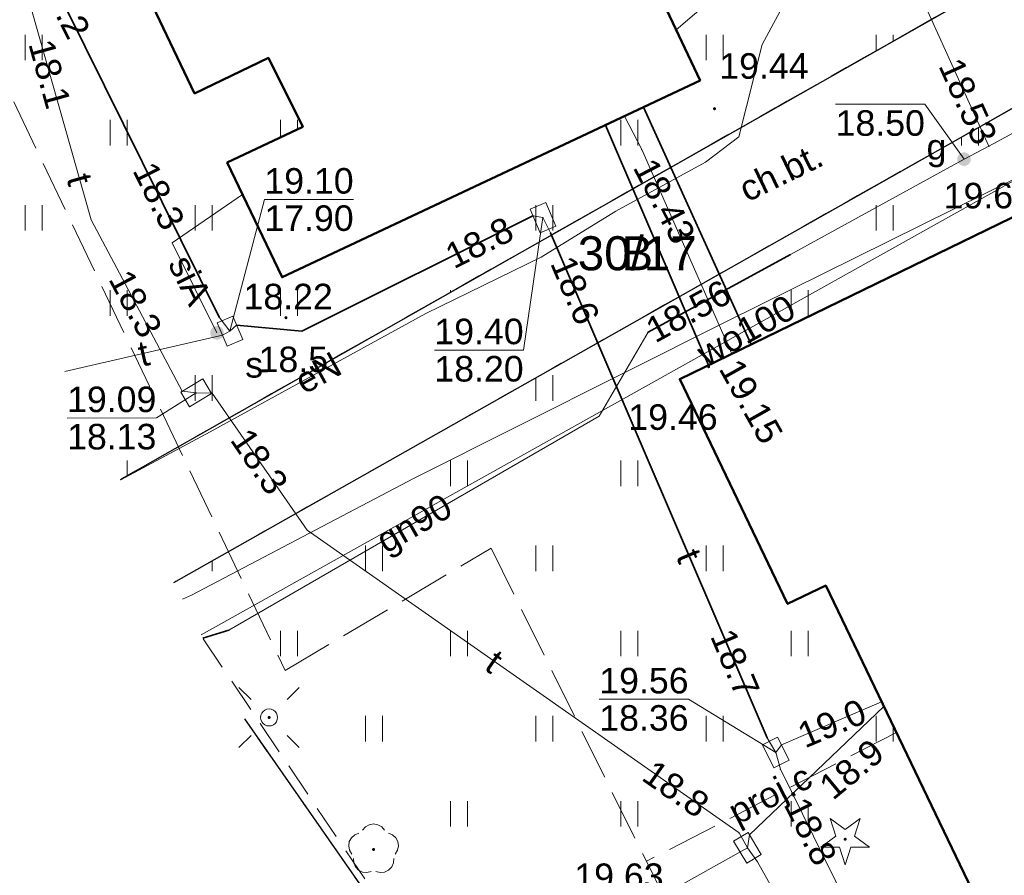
# Model space of a CAD drawing. Extents: x 7395144 to 7395446, y 6007497 to 6007827.
# Tile 25 of 62: x 7395192 to 7395221, y 6007619 to 6007644. Entities that reach past the tile are written whole.
import ezdxf
from ezdxf.enums import TextEntityAlignment as Align

# ---------------------------------------------------------------- set-up
doc = ezdxf.new("R2010")
doc.units = 0
doc.header["$PDSIZE"] = 0.75
for name, pattern in [('PRZER1-1', [2, 1, -1]), ('PRZER2-1', [3, 2, -1]), ('PRZER3-1', [4, 3, -1])]:
    doc.linetypes.add(name, pattern=pattern)
doc.layers.get('0').update_dxf_attribs({"linetype": 'CONTINUOUS', "lineweight": 13})
for name, color, linetype, lineweight in [('GESBZO', 7, 'CONTINUOUS', 50), ('GESDZI', 7, 'CONTINUOUS', 18), ('GESDZI_O', 7, 'CONTINUOUS', 18), ('GSLKRW', 7, 'CONTINUOUS', 25), ('GSLTZI', 7, 'PRZER2-1', 18), ('GSPWPS', 7, 'CONTINUOUS', 13), ('GSPWPS_O', 7, 'CONTINUOUS', 13), ('GSSKOD', 7, 'PRZER2-1', 18), ('GSSKOD_O', 7, 'PRZER2-1', 18), ('GSSUTR', 7, 'PRZER2-1', 18), ('GULLOB', 7, 'CONTINUOUS', 35), ('GULSPR', 7, 'CONTINUOUS', 18), ('GULSPR_O', 7, 'CONTINUOUS', 18), ('GUPELA', 7, 'CONTINUOUS', 18), ('GUPIKP', 7, 'CONTINUOUS', 18), ('GUPPRZ', 7, 'CONTINUOUS', 18), ('GUPPRZ_O', 7, 'CONTINUOUS', 18), ('GUPSUT', 7, 'CONTINUOUS', 18), ('GUPSUT_O', 7, 'CONTINUOUS', 18)]:
    doc.layers.add(name, color=color, linetype=linetype, lineweight=lineweight)
for name, color, linetype, lineweight, true_color in [('GESUZY', 7, 'PRZER1-1', 18, 0x008000), ('GESUZY_O', 7, 'PRZER1-1', 18, 0x008000), ('GSPRDI', 7, 'CONTINUOUS', 18, 0x008000), ('GSPRDL', 7, 'CONTINUOUS', 18, 0x008000), ('GULCPR', 7, 'CONTINUOUS', 18, 0xd200d2), ('GULCPR_O', 7, 'CONTINUOUS', 18, 0xd200d2), ('GULEPR', 1, 'CONTINUOUS', 18, 0xff0000), ('GULEPR_O', 1, 'CONTINUOUS', 18, 0xff0000), ('GULGPR', 7, 'CONTINUOUS', 18, 0xbfbf00), ('GULGPR_O', 7, 'CONTINUOUS', 18, 0xbfbf00), ('GULKPR', 7, 'CONTINUOUS', 18, 0x803300), ('GULTPR', 7, 'CONTINUOUS', 18, 0xff9100), ('GULTPR_O', 7, 'CONTINUOUS', 18, 0xff9100), ('GULWPR', 5, 'CONTINUOUS', 18, 0x0000ff), ('GULWPR_O', 5, 'CONTINUOUS', 18, 0x0000ff), ('GUPGZA', 7, 'CONTINUOUS', 18, 0xbfbf00), ('GUPGZA_O', 7, 'CONTINUOUS', 18, 0xbfbf00)]:
    doc.layers.add(name, color=color, linetype=linetype, lineweight=lineweight, true_color=true_color)
doc.styles.add('GEO-INFO', font='arial.ttf')
pattern_1 = [(90, (7390000, 6000000), (-2.5, 2.5), [0.75, -4.25]), (90, (7390000.5, 6000000), (-2.5, 2.5), [0.75, -4.25])]

# ---------------------------------------------------------------- blocks, each defined once
blk = doc.blocks.new('KOLO')
blk.add_hatch(color=0).paths.add_polyline_path([(-0.5, 0), (-0.482963, -0.12941), (-0.433013, -0.25), (-0.353553, -0.353553), (-0.25, -0.433013), (-0.12941, -0.482963), (0, -0.5), (0.12941, -0.482963), (0.25, -0.433013), (0.353553, -0.353553), (0.433013, -0.25), (0.482963, -0.12941), (0.5, 0), (0.482963, 0.12941), (0.433013, 0.25), (0.353553, 0.353553), (0.25, 0.433013), (0.12941, 0.482963), (0, 0.5), (-0.12941, 0.482963), (-0.25, 0.433013), (-0.353553, 0.353553), (-0.433013, 0.25), (-0.482963, 0.12941)])
blk = doc.blocks.new('SPDLP')
blk.add_hatch(color=0).paths.add_polyline_path([(0, -0.09), (0.027812, -0.085595), (0.052901, -0.072812), (0.072812, -0.052901), (0.085595, -0.027812), (0.09, 0), (0.085595, 0.027812), (0.072812, 0.052901), (0.052901, 0.072812), (0.027812, 0.085595), (0, 0.09), (-0.027812, 0.085595), (-0.052901, 0.072812), (-0.072812, 0.052901), (-0.085595, 0.027812), (-0.09, 0), (-0.085595, -0.027812), (-0.072812, -0.052901), (-0.052901, -0.072812), (-0.027812, -0.085595)])
at = {"color": 0}
for points in [[(-0.648554, 1.126667), (-0.481106, 1.325358), (-0.255912, 1.454989), (0, 1.5), (0.255912, 1.454989), (0.481106, 1.325358), (0.648554, 1.126667)], [(-1.271938, -0.268652), (-1.40916, -0.048001), (-1.462858, 0.20623), (-1.426585, 0.463525), (-1.304695, 0.693003), (-1.11182, 0.867117), (-0.871109, 0.964971)], [(0.871109, 0.964971), (1.11182, 0.867117), (1.304695, 0.693003), (1.426585, 0.463525), (1.462858, 0.20623), (1.40916, -0.048001), (1.271938, -0.268652)], [(-0.137547, -1.292703), (-0.389802, -1.355024), (-0.648184, -1.327532), (-0.881678, -1.213525), (-1.062258, -1.026689), (-1.168249, -0.78945), (-1.186929, -0.530282)], [(1.186929, -0.530282), (1.168249, -0.78945), (1.062258, -1.026689), (0.881678, -1.213525), (0.648184, -1.327532), (0.389802, -1.355024), (0.137547, -1.292703)]]:
    blk.add_lwpolyline(points, dxfattribs=at)
blk = doc.blocks.new('SPDIP')
blk.add_hatch(color=0).paths.add_polyline_path([(0, -0.09), (0.027812, -0.085595), (0.052901, -0.072812), (0.072812, -0.052901), (0.085595, -0.027812), (0.09, 0), (0.085595, 0.027812), (0.072812, 0.052901), (0.052901, 0.072812), (0.027812, 0.085595), (0, 0.09), (-0.027812, 0.085595), (-0.052901, 0.072812), (-0.072812, 0.052901), (-0.085595, 0.027812), (-0.09, 0), (-0.085595, -0.027812), (-0.072812, -0.052901), (-0.052901, -0.072812), (-0.027812, -0.085595)])
at = {"color": 0}
blk.add_lwpolyline([(0.544942, 0.177062), (1.426676, -0.463555), (0.336792, -0.463555), (0, -1.500096), (-0.336792, -0.463555), (-1.426676, -0.463555), (-0.544942, 0.177062), (-0.881734, 1.213603), (0, 0.572986), (0.881734, 1.213603)], close=True, dxfattribs=at)
blk = doc.blocks.new('SUEO')
blk.add_hatch(color=0).paths.add_polyline_path([(-0.002174, 0.089974), (0.023762, 0.086807), (0.042561, 0.0793), (0.060131, 0.066965), (0.076266, 0.047786), (0.086234, 0.025762), (0.089972, 0.002226), (0.088646, -0.015553), (0.081114, -0.038994), (0.066834, -0.060276), (0.049699, -0.075033), (0.027576, -0.085671), (0.004027, -0.08991), (-0.019639, -0.087831), (-0.040932, -0.080154), (-0.059082, -0.067892), (-0.073734, -0.051607), (-0.08374, -0.032979), (-0.089221, -0.011817), (-0.089063, 0.012951), (-0.082571, 0.035806), (-0.069528, 0.057148), (-0.048957, 0.075519), (-0.026898, 0.085887)])
at = {"color": 0}
for points in [[(-1.767767, 1.767767), (-1.06066, 1.06066)], [(1.767767, 1.767767), (1.06066, 1.06066)], [(-1.767767, -1.767767), (-1.06066, -1.06066)], [(1.767767, -1.767767), (1.06066, -1.06066)]]:
    blk.add_lwpolyline(points, dxfattribs=at)
blk = doc.blocks.new('POINT')
at = {"color": 0}
blk.add_point((0, 0), dxfattribs=at)
blk = doc.blocks.new('OKRAG_PELNY')
at = {"color": 0}
blk.add_lwpolyline([(0, 0.5), (0.12941, 0.482963), (0.25, 0.433013), (0.353553, 0.353553), (0.433013, 0.25), (0.482963, 0.12941), (0.5, 0), (0.482963, -0.12941), (0.433013, -0.25), (0.353553, -0.353553), (0.25, -0.433013), (0.12941, -0.482963), (0, -0.5), (-0.12941, -0.482963), (-0.25, -0.433013), (-0.353553, -0.353553), (-0.433013, -0.25), (-0.482963, -0.12941), (-0.5, 0), (-0.482963, 0.12941), (-0.433013, 0.25), (-0.353553, 0.353553), (-0.25, 0.433013), (-0.12941, 0.482963)], close=True, dxfattribs=at)
blk = doc.blocks.new('PROSTOKAT1_5-1_PELNY')
at = {"color": 0}
blk.add_lwpolyline([(0.75, -0.5), (-0.75, -0.5), (-0.75, 0.5), (0.75, 0.5)], close=True, dxfattribs=at)

msp = doc.modelspace()

# ---------------------------------------------------------------- hatches: boundary and pattern name
at = {"layer": 'GSSUTR', "linetype": 'Continuous', "lineweight": 18}
h = msp.add_hatch(dxfattribs=at)
h.set_pattern_fill('PTTU04', scale=0.5, style=0)
h.set_pattern_definition(pattern_1)
h.paths.add_polyline_path([(7395220.12, 6007654.21), (7395218.571, 6007654.761), (7395211.67, 6007650.9), (7395208.322, 6007649.326), (7395209.58, 6007646.89), (7395208.862, 6007646.491), (7395209.56, 6007645.01), (7395210.63, 6007645.51), (7395212.33, 6007641.91), (7395200.05, 6007636.13), (7395198.44, 6007639.5), (7395200.66, 6007640.55), (7395199.65, 6007642.57), (7395197.48, 6007641.53), (7395195.84, 6007644.96), (7395196.96, 6007645.5), (7395187.76, 6007664.86), (7395186.61, 6007664.31), (7395179.3, 6007679.67), (7395180.42, 6007680.21), (7395175.77, 6007689.99), (7395180.1, 6007692.08), (7395178.52, 6007695.42), (7395182.04, 6007696.98), (7395183.14, 6007694.75), (7395185.863, 6007696.141), (7395184.53, 6007697.775), (7395182.159, 6007700.284), (7395180.15, 6007702.302), (7395177.874, 6007700.266), (7395176.131, 6007698.487), (7395174.019, 6007696.308), (7395171.626, 6007694.105), (7395169.89, 6007692.122), (7395168.635, 6007690.936), (7395167.117, 6007689.392), (7395169.823, 6007682.722), (7395172.695, 6007675.63), (7395173.662, 6007673.094), (7395174.666, 6007670.683), (7395175.33, 6007669.017), (7395175.834, 6007667.756), (7395195.307, 6007630.198), (7395224.1, 6007646.53)], flags=0)
h = msp.add_hatch(dxfattribs=at)
h.set_pattern_fill('PTTU04', scale=0.5, style=0)
h.set_pattern_definition(pattern_1)
h.paths.add_polyline_path([(7395264.85, 6007563.64), (7395263.97, 6007563.14), (7395260.689, 6007561.561), (7395261.62, 6007559.74), (7395262.06, 6007559.99), (7395264.21, 6007555.23), (7395253.06, 6007549.82), (7395248.37, 6007559.69), (7395247.25, 6007559.15), (7395240.94, 6007572.3), (7395242.06, 6007572.84), (7395232.76, 6007592.22), (7395231.64, 6007591.68), (7395224.2, 6007607.15), (7395225.33, 6007607.7), (7395216.02, 6007627.08), (7395214.9, 6007626.54), (7395211.73, 6007633.14), (7395222.9, 6007638.57), (7395225.87, 6007632.368), (7395229.2, 6007635.441), (7395228.092, 6007637.556), (7395225.66, 6007643.45), (7395196.876, 6007627.172), (7395198.955, 6007623.162), (7395205.331, 6007614.026), (7395216.88, 6007593.91), (7395224.68, 6007578.46), (7395232.306, 6007562.19), (7395236.66, 6007551.23), (7395237.726, 6007548.382), (7395239.981, 6007544.033), (7395240.17, 6007543.74), (7395241.9, 6007542.2), (7395247.24, 6007540.46), (7395249.72, 6007540.04), (7395252, 6007540.2), (7395254.41, 6007541.04), (7395257.51, 6007542.67), (7395260.482, 6007545.315), (7395265.2, 6007551.84), (7395266.38, 6007555.57), (7395266.44, 6007558.58)], flags=0)

# ---------------------------------------------------------------- linework, layer by layer
at = {"layer": 'GESBZO', "color": 7, "linetype": 'Continuous', "lineweight": 50, "elevation": 10.18}
for points in [[(7395203.35, 6007668.3), (7395199.33, 6007666.37), (7395200.24, 6007664.45), (7395201.34, 6007664.98), (7395205.67, 6007656.03), (7395204.59, 6007655.51), (7395206.49, 6007651.48), (7395207.97, 6007652.26), (7395207.51, 6007653.32), (7395210.01, 6007654.43), (7395211.67, 6007650.9), (7395207.67, 6007649.02), (7395209.56, 6007645.01), (7395210.63, 6007645.51), (7395212.33, 6007641.91), (7395200.05, 6007636.13), (7395198.44, 6007639.5), (7395200.66, 6007640.55), (7395199.65, 6007642.57), (7395197.48, 6007641.53), (7395195.84, 6007644.96), (7395196.96, 6007645.5), (7395187.76, 6007664.86)], [(7395225.33, 6007607.7), (7395216.02, 6007627.08), (7395214.9, 6007626.54), (7395211.73, 6007633.14), (7395222.9, 6007638.57), (7395226.54, 6007630.97), (7395228.03, 6007631.68), (7395227.51, 6007632.76), (7395230.04, 6007633.97), (7395231.71, 6007630.4), (7395227.72, 6007628.49), (7395228.63, 6007626.6), (7395229.71, 6007627.12), (7395233.99, 6007618.18)]]:
    msp.add_lwpolyline(points, dxfattribs=at)
at = {"layer": 'GESDZI', "color": 7, "linetype": 'Continuous', "lineweight": 18, "elevation": 10.22}
for points in [[(7395163.901, 6007690.773), (7395163.9, 6007690.95), (7395179.58, 6007705.58), (7395181.48, 6007705.62), (7395183.15, 6007704.78), (7395194.5, 6007692.08), (7395199.34, 6007686.69), (7395207.36, 6007676.2), (7395217.72, 6007659.28), (7395220.12, 6007654.21), (7395224.1, 6007646.53), (7395195.307, 6007630.198)], [(7395195.307, 6007630.198), (7395224.1, 6007646.53), (7395225.66, 6007643.45), (7395196.876, 6007627.172)], [(7395196.876, 6007627.172), (7395225.66, 6007643.45), (7395249.88, 6007594.73), (7395254.92, 6007583.67), (7395262.09, 6007568.73), (7395264.85, 6007563.64), (7395266.44, 6007558.58), (7395266.38, 6007555.57), (7395265.2, 6007551.84), (7395260.48, 6007545.31), (7395257.51, 6007542.67), (7395254.41, 6007541.04), (7395252, 6007540.2), (7395249.72, 6007540.04), (7395247.24, 6007540.46), (7395241.9, 6007542.2), (7395240.17, 6007543.74), (7395239.981, 6007544.033)], [(7395198.959, 6007623.153), (7395205.33, 6007614.02), (7395216.88, 6007593.91), (7395224.68, 6007578.46), (7395232.3, 6007562.19), (7395236.66, 6007551.23), (7395237.726, 6007548.382)], [(7395237.726, 6007548.382), (7395236.66, 6007551.23), (7395232.3, 6007562.19), (7395224.68, 6007578.46), (7395216.88, 6007593.91), (7395205.33, 6007614.02), (7395198.959, 6007623.153)]]:
    msp.add_lwpolyline(points, dxfattribs=at)
at = {"layer": 'GESUZY', "color": 96, "linetype": 'PRZER1-1', "lineweight": 18, "ltscale": 0.5, "true_color": 0x008000, "elevation": 10.08}
for points in [[(7395163.901, 6007690.773), (7395163.9, 6007690.95), (7395179.58, 6007705.58), (7395181.48, 6007705.62), (7395183.15, 6007704.78), (7395194.5, 6007692.08), (7395199.34, 6007686.69), (7395207.36, 6007676.2), (7395217.72, 6007659.28), (7395220.12, 6007654.21), (7395224.1, 6007646.53), (7395195.307, 6007630.198)], [(7395195.307, 6007630.198), (7395224.1, 6007646.53), (7395225.66, 6007643.45), (7395196.876, 6007627.172)], [(7395196.876, 6007627.172), (7395225.66, 6007643.45), (7395249.88, 6007594.73), (7395254.92, 6007583.67), (7395262.09, 6007568.73), (7395264.85, 6007563.64), (7395266.44, 6007558.58), (7395266.38, 6007555.57), (7395265.2, 6007551.84), (7395260.48, 6007545.31), (7395257.51, 6007542.67), (7395254.41, 6007541.04), (7395252, 6007540.2), (7395249.72, 6007540.04)], [(7395198.959, 6007623.153), (7395205.33, 6007614.02), (7395216.88, 6007593.91), (7395224.68, 6007578.46), (7395232.3, 6007562.19), (7395236.66, 6007551.23), (7395237.726, 6007548.382)], [(7395237.726, 6007548.382), (7395236.66, 6007551.23), (7395232.3, 6007562.19), (7395224.68, 6007578.46), (7395216.88, 6007593.91), (7395205.33, 6007614.02), (7395198.959, 6007623.153)]]:
    msp.add_lwpolyline(points, dxfattribs=at)
at = {"layer": 'GSLKRW', "color": 7, "linetype": 'Continuous', "lineweight": 25, "elevation": 10.18}
for points in [[(7395195.307, 6007630.198), (7395224.1, 6007646.53), (7395220.12, 6007654.21)], [(7395196.876, 6007627.172), (7395225.66, 6007643.45), (7395230.326, 6007634.067)], [(7395237.726, 6007548.382), (7395236.66, 6007551.23), (7395232.306, 6007562.19), (7395224.68, 6007578.46), (7395216.88, 6007593.91), (7395205.331, 6007614.026), (7395198.955, 6007623.162)]]:
    msp.add_lwpolyline(points, dxfattribs=at)
at = {"layer": 'GSLTZI', "color": 7, "linetype": 'PRZER2-1', "lineweight": 18, "ltscale": 0.5, "elevation": 10.1}
msp.add_lwpolyline([(7395197.735, 6007625.515), (7395206, 6007613.24), (7395213.37, 6007601.28), (7395223.38, 6007581.75), (7395232.55, 6007562.12), (7395237.28, 6007549.82), (7395239.27, 6007545.55), (7395242.1, 6007542.58)], dxfattribs=at)
at = {"layer": 'GSSKOD', "color": 7, "linetype": 'PRZER2-1', "lineweight": 18, "ltscale": 0.5, "elevation": 10.18}
for points in [[(7395195.307, 6007630.198), (7395224.1, 6007646.53), (7395225.66, 6007643.45), (7395196.876, 6007627.172)], [(7395198.955, 6007623.162), (7395205.331, 6007614.026), (7395216.88, 6007593.91), (7395224.68, 6007578.46), (7395232.306, 6007562.19), (7395236.66, 6007551.23), (7395237.726, 6007548.382)]]:
    msp.add_lwpolyline(points, dxfattribs=at)
at = {"layer": 'GSSUTR', "color": 7, "linetype": 'PRZER2-1', "lineweight": 18, "ltscale": 0.5, "elevation": 10.1}
for points in [[(7395179.3, 6007679.67), (7395186.61, 6007664.31), (7395187.76, 6007664.86), (7395196.96, 6007645.5), (7395195.84, 6007644.96), (7395197.48, 6007641.53), (7395199.65, 6007642.57), (7395200.66, 6007640.55), (7395198.44, 6007639.5), (7395200.05, 6007636.13), (7395212.33, 6007641.91), (7395210.63, 6007645.51), (7395209.56, 6007645.01), (7395208.862, 6007646.491), (7395209.58, 6007646.89), (7395208.322, 6007649.326), (7395211.67, 6007650.9), (7395218.571, 6007654.761), (7395220.12, 6007654.21), (7395224.1, 6007646.53), (7395195.307, 6007630.198)], [(7395196.876, 6007627.172), (7395225.66, 6007643.45), (7395228.092, 6007637.556), (7395229.2, 6007635.441), (7395225.87, 6007632.368), (7395222.9, 6007638.57), (7395211.73, 6007633.14), (7395214.9, 6007626.54), (7395216.02, 6007627.08), (7395225.33, 6007607.7), (7395224.2, 6007607.15), (7395231.64, 6007591.68), (7395232.76, 6007592.22), (7395242.06, 6007572.84), (7395240.94, 6007572.3), (7395247.25, 6007559.15), (7395248.37, 6007559.69), (7395253.06, 6007549.82), (7395264.21, 6007555.23), (7395262.06, 6007559.99), (7395261.62, 6007559.74), (7395260.689, 6007561.561), (7395263.97, 6007563.14), (7395264.85, 6007563.64)], [(7395237.726, 6007548.382), (7395236.66, 6007551.23), (7395232.306, 6007562.19), (7395224.68, 6007578.46), (7395216.88, 6007593.91), (7395205.331, 6007614.026), (7395198.955, 6007623.162)]]:
    msp.add_lwpolyline(points, dxfattribs=at)
at = {"layer": 'GULCPR', "color": 212, "linetype": 'PRZER3-1', "lineweight": 18, "ltscale": 0.5, "true_color": 0xd200d2, "elevation": 10.14}
for points in [[(7395178.634, 6007683.966), (7395173.023, 6007681.425), (7395185.956, 6007654.314), (7395190.452, 6007644.89), (7395200.138, 6007624.587), (7395206.192, 6007628.173), (7395210.754, 6007618.983), (7395228.307, 6007583.624), (7395233.082, 6007574.006), (7395255.296, 6007529.257), (7395260.792, 6007532.846), (7395263.582, 6007528.663), (7395271.384, 6007527.775), (7395272.212, 6007534.224), (7395294.629, 6007530.743), (7395314.81, 6007527.608), (7395317.45, 6007527.198), (7395316.341, 6007520.072), (7395367.887, 6007513.536), (7395380.072, 6007511.986), (7395416.124, 6007507.539)], [(7395178.634, 6007683.966), (7395173.023, 6007681.425), (7395185.956, 6007654.314), (7395190.452, 6007644.89), (7395200.138, 6007624.587), (7395206.192, 6007628.173), (7395210.754, 6007618.983), (7395228.307, 6007583.624), (7395233.082, 6007574.006), (7395255.296, 6007529.257), (7395260.792, 6007532.846), (7395263.582, 6007528.663), (7395271.384, 6007527.775), (7395272.212, 6007534.224), (7395294.629, 6007530.743), (7395314.81, 6007527.608), (7395317.45, 6007527.198), (7395316.341, 6007520.072), (7395367.887, 6007513.536), (7395380.072, 6007511.986), (7395416.124, 6007507.539)], [(7395218.094, 6007622.763), (7395210.754, 6007618.983)], [(7395218.094, 6007622.763), (7395210.754, 6007618.983)]]:
    msp.add_lwpolyline(points, dxfattribs=at)
at = {"layer": 'GULCPR', "color": 212, "linetype": 'Continuous', "lineweight": 18, "true_color": 0xd200d2, "elevation": 10.14}
msp.add_lwpolyline([(7395210.11, 6007640.865), (7395210.613, 6007639.881), (7395213.106, 6007634.238), (7395213.263, 6007633.885)], dxfattribs=at)
at = {"layer": 'GULEPR', "color": 1, "linetype": 'Continuous', "lineweight": 18, "true_color": 0xff0000, "elevation": 10.14}
msp.add_lwpolyline([(7395195.313, 6007630.186), (7395197.936, 6007631.592), (7395204.276, 6007635.07), (7395207.657, 6007636.725), (7395209.855, 6007638.076), (7395212.49, 6007639.509), (7395213.465, 6007640.253), (7395214.147, 6007642.969), (7395215.534, 6007645.527), (7395216.928, 6007648.211), (7395217.7, 6007651.229), (7395218.046, 6007652.714)], dxfattribs=at)
msp.add_lwpolyline([(7395195.313, 6007630.186), (7395197.936, 6007631.592), (7395204.276, 6007635.07), (7395207.657, 6007636.725), (7395209.855, 6007638.076), (7395212.49, 6007639.509), (7395213.465, 6007640.253), (7395214.147, 6007642.969), (7395215.534, 6007645.527), (7395216.928, 6007648.211), (7395217.7, 6007651.229), (7395218.046, 6007652.714)], dxfattribs=at)
at = {"layer": 'GULGPR', "color": 52, "linetype": 'Continuous', "lineweight": 18, "true_color": 0xbfbf00, "elevation": 10.14}
for points in [[(7395241.17, 6007616.01), (7395239.54, 6007619.22), (7395238.57, 6007621.17), (7395236.99, 6007624.38), (7395234.94, 6007628.51), (7395235.19, 6007629.36), (7395232.63, 6007634.34), (7395228.67, 6007636.1), (7395228.06, 6007637.3), (7395226.78, 6007639.82), (7395225.43, 6007642.48), (7395220.81, 6007639.98), (7395218.08, 6007646.02), (7395214.85, 6007652.51), (7395213.49, 6007655.74), (7395212.02, 6007658.69), (7395210.56, 6007661.55), (7395208.93, 6007664.69), (7395207.3, 6007667.85), (7395206.5, 6007669.41), (7395213.24, 6007672.66), (7395218.93, 6007676.77), (7395226.52, 6007681.79), (7395224.76, 6007684.8)], [(7395234.432, 6007645.351), (7395222.636, 6007639.548), (7395213.105, 6007634.833), (7395203.935, 6007630.229), (7395197.39, 6007626.798), (7395197.131, 6007626.68)], [(7395220.81, 6007639.98), (7395220.08, 6007639.6), (7395214.98, 6007636.8), (7395210.8, 6007634.52), (7395209.36, 6007632.05), (7395198.49, 6007625.77), (7395197.726, 6007625.532)]]:
    msp.add_lwpolyline(points, dxfattribs=at)
at = {"layer": 'GULKPR', "color": 36, "linetype": 'Continuous', "lineweight": 18, "true_color": 0x803300, "elevation": 10.14}
msp.add_lwpolyline([(7395223.141, 6007653.246), (7395211.628, 6007643.396)], dxfattribs=at)
at = {"layer": 'GULLOB', "color": 7, "linetype": 'Continuous', "lineweight": 35, "elevation": 10.12}
for points in [[(7395198.201, 6007634.957), (7395192.584, 6007646.306)], [(7395210.669, 6007641.128), (7395213.826, 6007634.159)], [(7395212.573, 6007633.55), (7395209.551, 6007640.602)], [(7395198.717, 6007634.728), (7395200.628, 6007634.551), (7395207.418, 6007637.938)], [(7395214.299, 6007622.612), (7395207.939, 6007637.435)], [(7395214.98, 6007636.8), (7395210.8, 6007634.52)], [(7395198.49, 6007625.77), (7395197.726, 6007625.532)]]:
    msp.add_lwpolyline(points, dxfattribs=at)
at = {"layer": 'GULSPR', "color": 7, "linetype": 'Continuous', "lineweight": 18, "elevation": 10.14}
msp.add_lwpolyline([(7395198.889, 6007638.56), (7395196.82, 6007637.14), (7395198.14, 6007634.5)], dxfattribs=at)
at = {"layer": 'GULTPR', "color": 30, "linetype": 'Continuous', "lineweight": 18, "true_color": 0xff9100, "elevation": 10.14}
for points in [[(7395198.522, 6007634.55), (7395198.201, 6007634.957), (7395192.584, 6007646.306), (7395192.372, 6007646.759)], [(7395197.53, 6007632.738), (7395197.121, 6007632.783), (7395194.443, 6007637.819), (7395192.696, 6007643.99), (7395192.321, 6007644.379)], [(7395198.522, 6007634.55), (7395198.717, 6007634.728), (7395200.628, 6007634.551), (7395207.418, 6007637.938), (7395207.713, 6007637.882), (7395207.939, 6007637.435), (7395214.299, 6007622.612), (7395214.55, 6007622.178)], [(7395193.667, 6007633.361), (7395198.3, 6007634.433), (7395198.522, 6007634.55)], [(7395213.718, 6007619.379), (7395213.475, 6007619.817), (7395200.79, 6007628.706), (7395197.999, 6007632.731), (7395197.53, 6007632.738)], [(7395217.728, 6007623.524), (7395213.783, 6007619.757), (7395213.718, 6007619.379)], [(7395217.661, 6007623.664), (7395214.718, 6007622.401), (7395214.55, 6007622.178)], [(7395214.55, 6007622.178), (7395214.687, 6007621.687), (7395220.522, 6007609.847), (7395220.958, 6007609.508)], [(7395230.256, 6007585.701), (7395230.009, 6007586.136), (7395226.386, 6007593.255), (7395220.356, 6007607.639), (7395214.01, 6007618.971), (7395213.718, 6007619.379)]]:
    msp.add_lwpolyline(points, dxfattribs=at)
at = {"layer": 'GULWPR', "color": 5, "linetype": 'Continuous', "lineweight": 18, "true_color": 0x0000ff, "elevation": 10.14}
msp.add_lwpolyline([(7395197.672, 6007625.637), (7395229.68, 6007643.51), (7395230.857, 6007644.075), (7395231.16, 6007644.22)], dxfattribs=at)
at = {"layer": 'GUPPRZ_O', "color": 52, "linetype": 'Continuous', "lineweight": 9, "true_color": 0xbfbf00, "elevation": 10.8, "flags": 128}
for points in [[(7395216.31, 6007641.213), (7395218.931, 6007641.213), (7395220.08, 6007639.6)], [(7395216.31, 6007641.213), (7395218.931, 6007641.213)]]:
    msp.add_lwpolyline(points, dxfattribs=at)
at = {"layer": 'GUPPRZ_O', "color": 30, "linetype": 'Continuous', "lineweight": 9, "true_color": 0xff9100, "elevation": 10.8, "flags": 128}
for points in [[(7395202.153, 6007638.416), (7395199.532, 6007638.414), (7395198.522, 6007634.55)], [(7395199.532, 6007638.414), (7395202.153, 6007638.416)], [(7395204.525, 6007633.991), (7395207.145, 6007633.994), (7395207.713, 6007637.882)], [(7395204.525, 6007633.991), (7395207.145, 6007633.994)], [(7395193.738, 6007631.998), (7395196.359, 6007632.001), (7395197.53, 6007632.738)], [(7395193.738, 6007631.998), (7395196.359, 6007632.001)], [(7395209.369, 6007623.74), (7395211.989, 6007623.742), (7395214.55, 6007622.178)], [(7395209.369, 6007623.74), (7395211.989, 6007623.742)], [(7395208.635, 6007617.996), (7395211.256, 6007617.998), (7395213.718, 6007619.379)]]:
    msp.add_lwpolyline(points, dxfattribs=at)

# ---------------------------------------------------------------- block references
at = {"layer": 'GSPRDI', "color": 96, "lineweight": 18, "true_color": 0x008000, "xscale": 0.5, "yscale": 0.5}
msp.add_blockref('SPDIP', (7395216.59, 6007619.63, 10.12), dxfattribs=at)
at = {"layer": 'GSPRDL', "color": 96, "lineweight": 18, "true_color": 0x008000, "xscale": 0.5, "yscale": 0.5}
msp.add_blockref('SPDLP', (7395202.74, 6007619.33, 10.12), dxfattribs=at)
at = {"layer": 'GSPWPS', "color": 7, "lineweight": 13, "xscale": 0.09, "yscale": 0.09}
for p in [(7395212.752, 6007641.081, 10.08), (7395200.166, 6007634.944, 10.08), (7395212.58, 6007633.506, 10.08)]:
    msp.add_blockref('KOLO', p, dxfattribs=at)
at = {"layer": 'GUPELA', "color": 7, "lineweight": 18, "xscale": 0.5, "yscale": 0.5}
for name, p in [('SUEO', (7395199.67, 6007623.207, 10.15)), ('OKRAG_PELNY', (7395199.67, 6007623.207, 10.16))]:
    msp.add_blockref(name, p, dxfattribs=at)
at = {"layer": 'GUPGZA', "color": 52, "lineweight": 18, "true_color": 0xbfbf00, "xscale": 0.4, "yscale": 0.4}
msp.add_blockref('KOLO', (7395220.08, 6007639.6, 10.16), dxfattribs=at)
at = {"layer": 'GUPIKP', "color": 30, "lineweight": 18, "true_color": 0xff9100, "xscale": 0.5, "yscale": 0.5}
for p, rotation in [((7395207.713, 6007637.882, 10.16), 293.0095660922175), ((7395198.522, 6007634.55, 10.16), 293.0095660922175), ((7395197.53, 6007632.738, 10.16), 30.98536171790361), ((7395214.55, 6007622.178, 10.16), 297.0202668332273), ((7395213.718, 6007619.379, 10.16), 301.0309812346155)]:
    msp.add_blockref('PROSTOKAT1_5-1_PELNY', p, dxfattribs=dict(at, rotation=rotation))
at = {"layer": 'GUPPRZ', "color": 52, "lineweight": 18, "true_color": 0xbfbf00}
for p in [(7395220.81, 6007639.98, 10.16), (7395220.08, 6007639.6, 10.16), (7395210.8, 6007634.52, 10.16)]:
    msp.add_blockref('POINT', p, dxfattribs=at)
at = {"layer": 'GUPPRZ', "color": 212, "lineweight": 18, "true_color": 0xd200d2}
for p in [(7395210.613, 6007639.881, 10.16), (7395213.106, 6007634.238, 10.16)]:
    msp.add_blockref('POINT', p, dxfattribs=at)
at = {"layer": 'GUPPRZ', "color": 30, "lineweight": 18, "true_color": 0xff9100}
for p in [(7395207.418, 6007637.938, 10.16), (7395207.713, 6007637.882, 10.16), (7395207.939, 6007637.435, 10.16), (7395198.201, 6007634.957, 10.16), (7395198.522, 6007634.55, 10.16), (7395198.717, 6007634.728, 10.16), (7395197.121, 6007632.783, 10.16), (7395197.53, 6007632.738, 10.16), (7395197.999, 6007632.731, 10.16), (7395217.661, 6007623.664, 10.16), (7395214.299, 6007622.612, 10.16), (7395214.55, 6007622.178, 10.16), (7395214.687, 6007621.687, 10.16), (7395213.475, 6007619.817, 10.16), (7395213.783, 6007619.757, 10.16), (7395213.718, 6007619.379, 10.16), (7395214.01, 6007618.971, 10.16)]:
    msp.add_blockref('POINT', p, dxfattribs=at)
at = {"layer": 'GUPSUT', "color": 7, "lineweight": 18, "xscale": 0.4, "yscale": 0.4}
msp.add_blockref('KOLO', (7395198.14, 6007634.5, 10.16), dxfattribs=at)

# ---------------------------------------------------------------- texts
at = {"layer": 'GESDZI_O', "color": 7, "linetype": 'Continuous', "lineweight": 0, "style": 'GEO-INFO'}
msp.add_text('30/17', height=1, rotation=0.0456, dxfattribs=at).set_placement((7395210.483, 6007636.837, 10.81), align=Align.MIDDLE_CENTER)
at = {"layer": 'GESUZY_O', "color": 96, "linetype": 'Continuous', "lineweight": 0, "true_color": 0x008000, "style": 'GEO-INFO'}
msp.add_text('B', height=1, dxfattribs=at).set_placement((7395210.483, 6007636.837, 10.8), align=Align.MIDDLE_CENTER)
at = {"layer": 'GSPWPS_O', "color": 7, "linetype": 'Continuous', "lineweight": 0, "style": 'GEO-INFO'}
for s, p in [('19.44', (7395214.203, 6007642.336, 10.8)), ('19.60', (7395220.793, 6007638.53, 10.8)), ('18.22', (7395200.23, 6007635.565, 10.8)), ('19.46', (7395211.532, 6007632.027, 10.8))]:
    msp.add_text(s, height=0.75, rotation=0.0456, dxfattribs=at).set_placement(p, align=Align.MIDDLE)
at = {"layer": 'GSSKOD_O', "color": 7, "linetype": 'Continuous', "lineweight": 0, "style": 'GEO-INFO'}
msp.add_text('ch.bt.', height=0.75, rotation=25.9255, dxfattribs=at).set_placement((7395214.695, 6007639.236, 10.8), align=Align.MIDDLE)
at = {"layer": 'GULCPR_O', "color": 212, "linetype": 'Continuous', "lineweight": 0, "true_color": 0xd200d2, "style": 'GEO-INFO'}
msp.add_text('proj.c', height=0.75, rotation=27.2467, dxfattribs=at).set_placement((7395214.424, 6007620.873, 10.8), align=Align.MIDDLE)
msp.add_text('proj.c', height=0.75, rotation=27.2467, dxfattribs=at).set_placement((7395214.424, 6007620.873, 10.8), align=Align.MIDDLE)
at = {"layer": 'GULEPR_O', "color": 1, "linetype": 'Continuous', "lineweight": 0, "true_color": 0xff0000, "style": 'GEO-INFO'}
msp.add_text('eN', height=0.75, rotation=28.7483, dxfattribs=at).set_placement((7395201.106, 6007633.331, 10.8), align=Align.MIDDLE_CENTER)
at = {"layer": 'GULGPR_O', "color": 52, "linetype": 'Continuous', "lineweight": 0, "true_color": 0xbfbf00, "style": 'GEO-INFO'}
msp.add_text('gn90', height=0.75, rotation=30.0166, dxfattribs=at).set_placement((7395203.925, 6007628.91, 10.8), align=Align.MIDDLE_CENTER)
at = {"layer": 'GULSPR_O', "color": 7, "linetype": 'Continuous', "lineweight": 0, "style": 'GEO-INFO'}
msp.add_text('siA', height=0.75, rotation=296.565, dxfattribs=at).set_placement((7395197.362, 6007636.056, 10.8), align=Align.MIDDLE)
at = {"layer": 'GULTPR_O', "color": 30, "linetype": 'Continuous', "lineweight": 0, "true_color": 0xff9100, "style": 'GEO-INFO'}
for rotation, p in [(285.5611, (7395194.108, 6007639.005, 10.8)), (293.0096, (7395212.007, 6007627.954, 10.8)), (325.0952, (7395206.283, 6007624.855, 10.8))]:
    msp.add_text('t', height=0.75, rotation=rotation, dxfattribs=at).set_placement(p, align=Align.MIDDLE)
msp.add_text('t', height=0.75, rotation=13.0264, dxfattribs=at).set_placement((7395195.984, 6007633.897, 10.8), align=Align.MIDDLE_CENTER)
at = {"layer": 'GULWPR_O', "color": 5, "linetype": 'Continuous', "lineweight": 0, "true_color": 0x0000ff, "style": 'GEO-INFO'}
msp.add_text('wo100', height=0.75, rotation=29.1781, dxfattribs=at).set_placement((7395213.676, 6007634.574, 10.8), align=Align.MIDDLE_CENTER)
at = {"layer": 'GUPGZA_O', "color": 52, "linetype": 'Continuous', "lineweight": 0, "true_color": 0xbfbf00, "style": 'GEO-INFO'}
msp.add_text('g', height=0.75, dxfattribs=at).set_placement((7395219.563, 6007639.584, 10.8), align=Align.RIGHT)
at = {"layer": 'GUPPRZ_O', "color": 30, "linetype": 'Continuous', "lineweight": 0, "true_color": 0xff9100, "style": 'GEO-INFO'}
for s, rotation, p in [('18.2', 296.4473, (7395193.658, 6007644.135, 10.8)), ('18.1', 285.5611, (7395193.231, 6007642.103, 10.8)), ('18.3', 296.4473, (7395196.436, 6007638.523, 10.8)), ('18.8', 26.4017, (7395205.842, 6007637.151, 10.8)), ('18.6', 293.0096, (7395208.661, 6007635.752, 10.8)), ('18.3', 298.1662, (7395195.751, 6007635.358, 10.8)), ('18.5', 0.0456, (7395200.382, 6007633.721, 10.8)), ('18.3', 304.4687, (7395199.39, 6007630.728, 10.8)), ('18.7', 293.0096, (7395213.359, 6007624.804, 10.8)), ('19.0', 22.9639, (7395216.198, 6007623.036, 10.8)), ('18.9', 39.5797, (7395216.776, 6007621.692, 10.8)), ('18.8', 325.0952, (7395211.622, 6007621.115, 10.8)), ('18.8', 296.4473, (7395215.585, 6007619.866, 10.8))]:
    msp.add_text(s, height=0.75, rotation=rotation, dxfattribs=at).set_placement(p, align=Align.MIDDLE)
at = {"layer": 'GUPPRZ_O', "color": 52, "linetype": 'Continuous', "lineweight": 0, "true_color": 0xbfbf00, "style": 'GEO-INFO'}
for s, rotation, p in [('18.53', 294.3223, (7395219.659, 6007642.497, 10.8)), ('18.56', 28.6105, (7395210.829, 6007634.513, 10.8))]:
    msp.add_text(s, height=0.75, rotation=rotation, dxfattribs=at).set_placement(p, align=Align.MIDDLE_LEFT)
msp.add_text('18.50', height=0.75, dxfattribs=at).set_placement((7395216.31, 6007640.66, 10.8), align=Align.MIDDLE_LEFT)
at = {"layer": 'GUPPRZ_O', "color": 212, "linetype": 'Continuous', "lineweight": 0, "true_color": 0xd200d2, "style": 'GEO-INFO'}
for s, rotation, p in [('18.43', 297.5932, (7395211.281, 6007638.371, 10.8)), ('19.15', 299.3121, (7395213.831, 6007632.491, 10.8))]:
    msp.add_text(s, height=0.75, rotation=rotation, dxfattribs=at).set_placement(p, align=Align.MIDDLE)
at = {"layer": 'GUPPRZ_O', "color": 30, "linetype": 'Continuous', "lineweight": 0, "true_color": 0xff9100, "style": 'GEO-INFO'}
for s, p in [('19.10', (7395199.532, 6007638.586, 10.8)), ('17.90', (7395199.533, 6007637.491, 10.8)), ('19.40', (7395204.525, 6007634.164, 10.8)), ('18.20', (7395204.525, 6007633.069, 10.8)), ('19.09', (7395193.738, 6007632.171, 10.8)), ('18.13', (7395193.739, 6007631.076, 10.8)), ('19.56', (7395209.368, 6007623.912, 10.8)), ('18.36', (7395209.369, 6007622.817, 10.8)), ('19.63', (7395208.635, 6007618.169, 10.8))]:
    msp.add_text(s, height=0.75, rotation=0.0456, dxfattribs=at).set_placement(p)
at = {"layer": 'GUPSUT_O', "color": 7, "linetype": 'Continuous', "lineweight": 0, "style": 'GEO-INFO'}
msp.add_text('s', height=0.75, dxfattribs=at).set_placement((7395199.493, 6007633.186, 10.8), align=Align.RIGHT)

doc.saveas('drawing.dxf')
